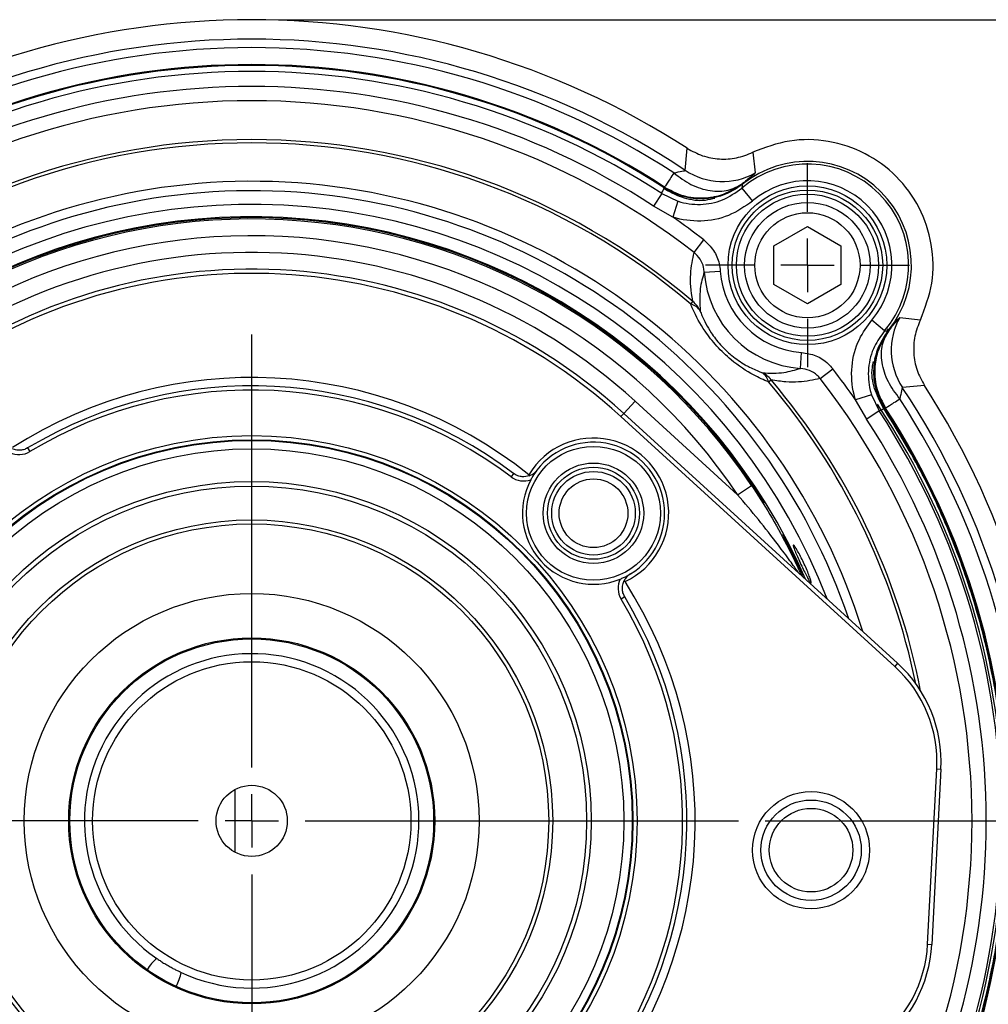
# Model space of a CAD drawing. Header units: inches. Extents: x 0.4 to 16.6, y 0.2 to 10.8.
# Tile 6 of 13: x 4.6 to 6.4, y 6.2 to 8. Entities that reach past the tile are written whole.
import ezdxf

# ---------------------------------------------------------------- set-up
doc = ezdxf.new("R2010")
doc.units = ezdxf.units.IN
doc.header["$MEASUREMENT"] = 0
doc.header["$PDSIZE"] = -1
doc.layers.add('SLD-0', color=7, linetype='Continuous', lineweight=25)
doc.styles.add('SLDTEXTSTYLE0', font='TXT', dxfattribs={"width": 0.75})
doc.dimstyles.new('SLDDIMSTYLE0', dxfattribs={"dimtxt": 0.145833, "dimasz": 0.13, "dimexe": 0, "dimexo": 0.0625, "dimgap": 0.036458, "dimtad": 0, "dimtih": 1, "dimtoh": 1, "dimdec": 1, "dimlfac": 2, "dimrnd": 1e-09, "dimzin": 12, "dimdsep": 46, "dimtxsty": 'SLDTEXTSTYLE0', "dimsah": 1, "dimcen": 0.09, "dimadec": 0, "dimazin": 3, "dimtfac": 1, "dimtdec": 1, "dimtofl": 0, "dimtmove": 0, "dimatfit": 3, "dimfxl": 0, "dimfrac": 2, "dimtolj": 1, "dimtzin": 12, "dimarcsym": 0})

# ---------------------------------------------------------------- blocks, each defined once
blk = doc.blocks.new('_D')
at = {"layer": 'SLD-0', "color": 7}
for p, q in [((5.0777, 8.0255), (7.8678, 8.0255)), ((7.7428, 8.0255), (7.7428, 6.5568)), ((7.5812, 6.2955), (7.5369, 6.2955)), ((7.5369, 6.2955), (7.5369, 6.0638)), ((7.9045, 6.2955), (7.9488, 6.2955)), ((7.9488, 6.2955), (7.9488, 6.0638)), ((7.5369, 6.0638), (7.5812, 6.0638)), ((7.9488, 6.0638), (7.9045, 6.0638)), ((7.7428, 4.3571), (7.7428, 6.0342)), ((6.2991, 4.3571), (7.8678, 4.3571))]:
    blk.add_line(p, q, dxfattribs=at)
for points in [[(7.7428, 8.0255), (7.7228, 7.8955), (7.7628, 7.8955)], [(7.7428, 4.3571), (7.7628, 4.4871), (7.7228, 4.4871)]]:
    blk.add_solid(points, dxfattribs=at)
at = {"layer": 'SLD-0', "color": 7, "char_height": 0.14583, "attachment_point": 1, "style": 'SLDTEXTSTYLE0'}
for s, insert in [('7.3', (7.6082, 6.5131)), ('186', (7.5812, 6.2518))]:
    blk.add_mtext(s, dxfattribs=dict(at, insert=insert))
blk = doc.blocks.new('_D_4')
at = {"layer": 'SLD-0', "color": 7}
for p, q in [((5.9871, 6.528), (7.1987, 6.528)), ((7.0737, 6.528), (7.0737, 5.6951)), ((6.9121, 5.4338), (6.8678, 5.4338)), ((6.8678, 5.4338), (6.8678, 5.2021)), ((7.2354, 5.4338), (7.2797, 5.4338)), ((7.2797, 5.4338), (7.2797, 5.2021)), ((6.8678, 5.2021), (6.9121, 5.2021)), ((7.2797, 5.2021), (7.2354, 5.2021)), ((7.0737, 4.3571), (7.0737, 5.1726)), ((6.2991, 4.3571), (7.1987, 4.3571))]:
    blk.add_line(p, q, dxfattribs=at)
for points in [[(7.0737, 6.528), (7.0537, 6.398), (7.0937, 6.398)], [(7.0737, 4.3571), (7.0937, 4.4871), (7.0537, 4.4871)]]:
    blk.add_solid(points, dxfattribs=at)
at = {"layer": 'SLD-0', "color": 7, "char_height": 0.14583, "attachment_point": 1, "style": 'SLDTEXTSTYLE0'}
for s, insert in [('4.3', (6.9391, 5.6514)), ('110', (6.9121, 5.3901))]:
    blk.add_mtext(s, dxfattribs=dict(at, insert=insert))
blk = doc.blocks.new('SW_CENTERMARKSYMBOL_2')
at = {"layer": 'SLD-0', "color": 0}
for p, q in [((0, 0.1), (0, 0.190625)), ((0, 0), (0, 0.05)), ((-0.1, 0), (-0.190625, 0)), ((0, 0), (-0.05, 0)), ((0, 0), (0, -0.05)), ((0, 0), (0.05, 0)), ((0.1, 0), (0.190625, 0)), ((0, -0.1), (0, -0.190625))]:
    blk.add_line(p, q, dxfattribs=at)
blk = doc.blocks.new('SW_CENTERMARKSYMBOL_9')
at = {"layer": 'SLD-0', "color": 0}
for p, q in [((-0.575, 0.7386), (-0.575, 1.548)), ((-0.575, 0.6386), (-0.575, 0.6886)), ((-0.675, 0.6386), (-1.4844, 0.6386)), ((-0.575, 0.6386), (-0.625, 0.6386)), ((-0.575, 0.6386), (-0.575, 0.5886)), ((-0.575, 0.6386), (-0.525, 0.6386)), ((-0.475, 0.6386), (0.3343, 0.6386)), ((-0.575, 0.5386), (-0.575, -0.2707)), ((-1.1394, 0.1305), (-1.1185, 0.1493)), ((-1.2137, 0.0636), (-1.1765, 0.0971)), ((-0.0669, 0.0743), (-0.091, 0.101)), ((-1.2137, 0.0636), (-1.2508, 0.0301)), ((0, 0), (-0.0335, 0.0372)), ((0, 0), (0.0335, -0.0372)), ((-1.288, -0.0033), (-1.3089, -0.0221)), ((0.0669, -0.0743), (0.091, -0.101)), ((-0.575, -0.1207), (-0.575, -0.0926)), ((-0.575, -0.2207), (-0.575, -0.1707)), ((-0.575, -0.2207), (-0.575, -0.2707)), ((-0.575, -0.3207), (-0.575, -0.3489))]:
    blk.add_line(p, q, dxfattribs=at)
for start, end in [(218.6664, 222), (222, 225.3336), (312, 315.3336), (308.6664, 312), (228.6671, 263.3329), (276.6671, 305.3329), (266.6664, 270), (270, 273.3336)]:
    blk.add_arc((-0.575, 0.6386), 0.8594, start, end, dxfattribs=at)

msp = doc.modelspace()

# ---------------------------------------------------------------- linework, layer by layer
at = {"color": 7, "linetype": 'Continuous', "lineweight": 25}
for p, q in [((5.838, 7.7439), (5.8415, 7.7851)), ((5.9639, 7.7776), (5.9688, 7.7391)), ((5.8005, 7.7081), (5.7993, 7.7125)), ((5.7939, 7.7006), (5.7786, 7.6771)), ((5.7939, 7.7006), (5.8241, 7.6862)), ((5.9435, 7.7104), (5.9637, 7.6866)), ((5.8146, 7.6565), (5.7786, 7.6771)), ((5.8241, 7.6862), (5.8146, 7.6565)), ((6.0037, 7.6026), (6.0662, 7.6387)), ((6.0662, 7.6387), (6.1287, 7.6026)), ((5.8543, 7.5905), (5.8725, 7.6139)), ((6.0037, 7.5304), (6.0037, 7.6026)), ((6.1287, 7.6026), (6.1287, 7.5304)), ((5.8734, 7.5536), (5.9033, 7.5556)), ((6.0662, 7.4943), (6.0037, 7.5304)), ((6.1287, 7.5304), (6.0662, 7.4943)), ((5.8481, 7.494), (5.8521, 7.4986)), ((6.2101, 7.4437), (6.1863, 7.464)), ((6.2388, 7.4691), (6.2773, 7.4642)), ((6.2148, 7.4475), (6.2191, 7.4454)), ((6.1924, 7.3919), (6.2022, 7.4171)), ((6.0533, 7.3737), (6.0553, 7.4036)), ((6.0902, 7.3546), (6.1136, 7.3728)), ((5.9937, 7.3484), (5.9983, 7.3523)), ((6.2848, 7.3418), (6.2436, 7.3383)), ((5.723, 7.2896), (5.7441, 7.3127)), ((5.7441, 7.3127), (5.9358, 7.1377)), ((6.1859, 7.3244), (6.1562, 7.3149)), ((6.1769, 7.2789), (6.1562, 7.3149)), ((6.1859, 7.3244), (6.2003, 7.2942)), ((5.723, 7.2896), (5.7177, 7.2839)), ((5.723, 7.2896), (6.2347, 6.8225)), ((6.2003, 7.2942), (6.1769, 7.2789)), ((6.2122, 7.2996), (6.2078, 7.3008)), ((6.2294, 6.8167), (5.7177, 7.2839)), ((4.609, 7.225), (4.613, 7.2183)), ((5.517, 7.1775), (5.5123, 7.1712)), ((5.5456, 7.1751), (5.546, 7.1729)), ((5.9358, 7.1377), (5.9617, 7.1551)), ((5.7232, 6.976), (5.7254, 6.9754)), ((5.7248, 6.9467), (5.7181, 6.9427)), ((6.2347, 6.8225), (6.2294, 6.8167)), ((6.2908, 6.2975), (6.308, 6.6252)), ((6.3158, 6.6248), (6.2986, 6.2971)), ((6.308, 6.6252), (6.3158, 6.6248)), ((4.9967, 6.4692), (4.9967, 6.5868)), ((6.2908, 6.2975), (6.2986, 6.2971))]:
    msp.add_line(p, q, dxfattribs=at)
at = {"color": 8, "linetype": 'Continuous', "lineweight": 25, "flags": 128}
msp.add_lwpolyline([(6.0199, 7.0636), (6.0513, 7.0008), (6.0577, 6.9869)], dxfattribs=at)
at = {"color": 7, "linetype": 'Continuous', "lineweight": 25}
for centre, radius in [((6.0662, 7.5665), 0.1484), ((6.0662, 7.5665), 0.1406), ((6.0662, 7.5665), 0.1328), ((6.0662, 7.5665), 0.1173), ((6.0662, 7.5665), 0.0983), ((5.0277, 6.528), 0.7201), ((5.0277, 6.528), 0.7123), ((5.0277, 6.528), 0.711), ((5.0277, 6.528), 0.6954), ((5.6664, 7.103), 0.125), ((5.6664, 7.103), 0.0938), ((5.6664, 7.103), 0.086), ((5.6664, 7.103), 0.0781), ((5.0277, 6.528), 0.6344), ((5.6664, 7.103), 0.0642), ((5.0277, 6.528), 0.6258), ((5.0277, 6.528), 0.5625), ((5.0277, 6.528), 0.555), ((5.0277, 6.528), 0.425), ((5.0277, 6.528), 0.342), ((5.0277, 6.528), 0.34), ((5.0277, 6.528), 0.2975), ((5.0277, 6.528), 0.0665), ((6.073, 6.4732), 0.1094), ((6.073, 6.4732), 0.0938), ((6.073, 6.4732), 0.0781)]:
    msp.add_circle(centre, radius, dxfattribs=at)
for centre, radius, start, end in [((5.0277, 6.528), 1.4975, 57.0827, 122.9173), ((5.0277, 6.528), 1.4611, 56.3186, 123.6814), ((5.0277, 6.528), 1.4453, 56.9214, 123.0786), ((5.0277, 6.528), 1.4136, 56.9214, 123.0786), ((5.0277, 6.528), 1.412, 56.9123, 123.0877), ((5.0277, 6.528), 1.4007, 56.8366, 123.1634), ((5.0277, 6.528), 1.3727, 56.8366, 123.1634), ((5.0277, 6.528), 1.3461, 52.1172, 127.8828), ((5.0277, 6.528), 1.2734, 49.6581, 130.3419), ((5.0277, 6.528), 1.2673, 49.6581, 130.3419), ((6.0663, 7.5666), 0.1891, 319.4979, 130.5021), ((6.0663, 7.5666), 0.1942, 321.2653, 128.7347), ((5.9073, 7.848), 0.125, 236.3445, 299.4476), ((6.0663, 7.5666), 0.1579, 319.4979, 130.5021), ((5.0277, 6.528), 1.3758, 52.1172, 55.1115), ((5.0277, 6.528), 1.125, 33.8785, 140.1215), ((5.0277, 6.528), 1.0938, 33.8785, 140.1215), ((5.0277, 6.528), 1.0625, 47.6076, 126.3924), ((5.0277, 6.528), 1.0312, 47.6076, 126.3924), ((5.0277, 6.528), 1.0234, 47.6076, 126.3924), ((6.0663, 7.5666), 0.1933, 183.8578, 266.1422), ((6.0663, 7.5666), 0.1633, 183.8578, 266.1422), ((5.8417, 7.4669), 0.0278, 29.5769, 76.7558), ((5.822, 7.461), 0.0481, 23.9953, 51.3241), ((6.3477, 7.4076), 0.125, 150.5524, 213.6555), ((5.9666, 7.342), 0.0278, 13.2442, 60.4231), ((5.9608, 7.3223), 0.0481, 38.6759, 66.0047), ((5.0277, 6.528), 1.3758, 34.8885, 37.8828), ((5.0277, 6.528), 0.8287, 51.3294, 122.6706), ((5.0277, 6.528), 1.3461, 322.1172, 37.8828), ((5.0277, 6.528), 0.8131, 53.0066, 120.9934), ((5.0277, 6.528), 0.8053, 53.0066, 120.9934), ((5.0277, 6.528), 1.4611, 326.3186, 33.6814), ((5.0277, 6.528), 1.4975, 327.0827, 32.9173), ((5.0277, 6.528), 1.405, 326.3343, 33.6657), ((5.0277, 6.528), 1.4453, 326.9214, 33.0786), ((5.0277, 6.528), 1.4007, 326.8366, 33.1634), ((5.0277, 6.528), 1.412, 326.9123, 33.0877), ((5.0277, 6.528), 1.4136, 326.9214, 33.0786), ((5.0277, 6.528), 1.3727, 326.8366, 33.1634), ((5.6664, 7.103), 0.1406, 294.8003, 149.1997), ((5.6664, 7.103), 0.1328, 301.2756, 142.7244), ((4.5929, 7.2518), 0.0391, 243.8329, 300.9934), ((5.5358, 7.2024), 0.0391, 233.0066, 290.1672), ((5.6664, 7.103), 0.1328, 151.8305, 292.1695), ((5.0277, 6.528), 0.8287, 321.3294, 32.6706), ((5.7515, 6.9628), 0.0391, 153.8329, 210.9934), ((5.0277, 6.528), 0.8053, 323.0066, 30.9934), ((5.0277, 6.528), 0.8131, 323.0066, 30.9934), ((5.0277, 6.528), 0.3125, 245.0053, 235.3929), ((6.0661, 6.6379), 0.2422, 357, 47.6076), ((6.0661, 6.6379), 0.25, 357, 47.6076), ((6.049, 6.3102), 0.2422, 306.3924, 357), ((6.049, 6.3102), 0.25, 306.3924, 357)]:
    msp.add_arc(centre, radius, start, end, dxfattribs=at)
at = {"color": 8, "linetype": 'Continuous', "lineweight": 25}
for radius, start, end in [(1.1954, 17.2307, 156.7693), (1.1779, 18.7078, 155.2922), (1.1524, 21.0999, 152.9001), (1.1293, 23.5716, 150.4465), (1.1275, 31.7829, 144.9479), (1.2673, 11.6603, 40.3419), (1.2734, 11.0029, 40.3419)]:
    msp.add_arc((5.0277, 6.528), radius, start, end, dxfattribs=at)
at = {"color": 7, "linetype": 'Continuous', "lineweight": 25}
for start_param, end_param in [(0.993346, 1.523448), (4.759737, 5.28984)]:
    msp.add_ellipse((4.8582, 6.232), major_axis=(0.0271, 0.0473), ratio=0.573576, start_param=start_param, end_param=end_param, dxfattribs=at)
for points, knots in [([(5.8415, 7.7851), (5.8509, 7.78), (5.8697, 7.7697), (5.9016, 7.7641), (5.9341, 7.7657), (5.954, 7.7736), (5.9639, 7.7776)], [0, 0, 0, 0, 0.249549, 0.499894, 0.750225, 1, 1, 1, 1]), ([(5.8166, 7.7391), (5.822, 7.7404), (5.8303, 7.7423), (5.8371, 7.7433), (5.8377, 7.7437), (5.838, 7.7439)], [0, 0, 0, 0, 0.498523, 0.750294, 1, 1, 1, 1]), ([(5.8166, 7.7391), (5.827, 7.7312), (5.8486, 7.7152), (5.8846, 7.7042), (5.919, 7.7044), (5.9366, 7.7144), (5.9451, 7.7194)], [0, 0, 0, 0, 0.243136, 0.5, 0.756864, 1, 1, 1, 1]), ([(5.9688, 7.7391), (5.9678, 7.738), (5.9659, 7.7359), (5.952, 7.7249), (5.9451, 7.7194)], [0, 0, 0, 0, 0.500038, 1, 1, 1, 1]), ([(5.7993, 7.7125), (5.8105, 7.7066), (5.8335, 7.6943), (5.8704, 7.6909), (5.9097, 7.6969), (5.9318, 7.7109), (5.9451, 7.7194)], [0, 0, 0, 0, 0.243881, 0.500124, 0.699654, 1, 1, 1, 1]), ([(5.945, 7.7178), (5.9331, 7.7098), (5.9165, 7.6987), (5.8972, 7.694), (5.8916, 7.6927)], [0, 0, 0, 0, 0.71275, 1, 1, 1, 1]), ([(5.9448, 7.718), (5.933, 7.7101), (5.9168, 7.6993), (5.8981, 7.6946), (5.893, 7.6933)], [0, 0, 0, 0, 0.729749, 1, 1, 1, 1]), ([(5.9448, 7.718), (5.9445, 7.7166), (5.944, 7.714), (5.9436, 7.7115), (5.9435, 7.7104)], [0, 0, 0, 0, 0.576727, 1, 1, 1, 1]), ([(5.7939, 7.7006), (5.7946, 7.7021), (5.7961, 7.7056), (5.7977, 7.7091), (5.7985, 7.711)], [0, 0, 0, 0, 0.450353, 1, 1, 1, 1]), ([(5.8857, 7.6923), (5.8834, 7.6919), (5.8672, 7.6898), (5.836, 7.6915), (5.811, 7.7045), (5.7985, 7.711)], [0, 0, 0, 0, 0.07803, 0.53902, 1, 1, 1, 1]), ([(5.8933, 7.6916), (5.8873, 7.6901), (5.8686, 7.6853), (5.8353, 7.6899), (5.8121, 7.702), (5.8005, 7.7081)], [0, 0, 0, 0, 0.1917764, 0.5949624, 1, 1, 1, 1]), ([(5.8241, 7.6862), (5.8243, 7.6862), (5.8377, 7.6819), (5.8661, 7.6781), (5.9086, 7.686), (5.9318, 7.7023), (5.9435, 7.7104)], [0, 0, 0, 0, 0.003267, 0.334916, 0.667383, 1, 1, 1, 1]), ([(5.893, 7.6933), (5.893, 7.6933), (5.8904, 7.6928), (5.8881, 7.6925), (5.8857, 7.6923)], [0, 0, 0, 0, 0.020091, 1, 1, 1, 1]), ([(5.9637, 7.6866), (5.9492, 7.6765), (5.9202, 7.6563), (5.8671, 7.6464), (5.8316, 7.6511), (5.8148, 7.6565), (5.8146, 7.6565)], [0, 0, 0, 0, 0.332453, 0.664935, 0.996731, 1, 1, 1, 1]), ([(5.8725, 7.6139), (5.8791, 7.6077), (5.8921, 7.5952), (5.9011, 7.5737), (5.9028, 7.5602), (5.9033, 7.5556)], [0, 0, 0, 0, 0.397023, 0.793893, 1, 1, 1, 1]), ([(5.8521, 7.4986), (5.852, 7.499), (5.8479, 7.5186), (5.8464, 7.551), (5.8517, 7.5775), (5.8543, 7.5905)], [0, 0, 0, 0, 0.010657, 0.513477, 1, 1, 1, 1]), ([(5.8734, 7.5536), (5.8731, 7.5565), (5.8721, 7.565), (5.8666, 7.5786), (5.8584, 7.5865), (5.8543, 7.5905)], [0, 0, 0, 0, 0.207401, 0.604963, 1, 1, 1, 1]), ([(5.8734, 7.5536), (5.8704, 7.5437), (5.8639, 7.5231), (5.8652, 7.4952), (5.8659, 7.4806)], [0, 0, 0, 0, 0.478666, 1, 1, 1, 1]), ([(5.9937, 7.3484), (5.9844, 7.3524), (5.9619, 7.3621), (5.9277, 7.3849), (5.8963, 7.4148), (5.8706, 7.4478), (5.8561, 7.4745), (5.8494, 7.4907), (5.8481, 7.494)], [0, 0, 0, 0, 0.162337, 0.395787, 0.554182, 0.711926, 0.942817, 1, 1, 1, 1]), ([(5.8659, 7.4806), (5.8669, 7.478), (5.8717, 7.4655), (5.8824, 7.4446), (5.9019, 7.419), (5.9162, 7.405), (5.9319, 7.3919), (5.9445, 7.3834), (5.9631, 7.3731), (5.973, 7.3692), (5.9803, 7.3662)], [0, 0, 0, 0, 0.060426, 0.295827, 0.448101, 0.575654, 0.598782, 0.771911, 0.830481, 1, 1, 1, 1]), ([(6.1562, 7.3149), (6.1552, 7.3183), (6.1493, 7.3385), (6.1468, 7.3776), (6.1592, 7.4265), (6.1779, 7.4524), (6.1863, 7.464)], [0, 0, 0, 0, 0.067291, 0.398, 0.728909, 1, 1, 1, 1]), ([(6.2191, 7.4454), (6.2246, 7.4523), (6.2356, 7.4661), (6.2377, 7.4681), (6.2388, 7.4691)], [0, 0, 0, 0, 0.499654, 1, 1, 1, 1]), ([(6.2773, 7.4642), (6.2733, 7.4543), (6.2654, 7.4344), (6.2638, 7.402), (6.2694, 7.37), (6.2797, 7.3512), (6.2848, 7.3418)], [0, 0, 0, 0, 0.249549, 0.499894, 0.750225, 1, 1, 1, 1]), ([(6.2101, 7.4437), (6.2033, 7.4344), (6.1883, 7.4137), (6.1784, 7.3746), (6.1803, 7.3433), (6.1851, 7.3272), (6.1859, 7.3244)], [0, 0, 0, 0, 0.2712374, 0.6021638, 0.9327439, 1, 1, 1, 1]), ([(6.2191, 7.4454), (6.2106, 7.4321), (6.1966, 7.4099), (6.1906, 7.3707), (6.194, 7.3338), (6.2063, 7.3108), (6.2122, 7.2996)], [0, 0, 0, 0, 0.30035, 0.499876, 0.756119, 1, 1, 1, 1]), ([(6.193, 7.3933), (6.1943, 7.3984), (6.199, 7.4171), (6.2098, 7.4333), (6.2178, 7.4451)], [0, 0, 0, 0, 0.270251, 1, 1, 1, 1]), ([(6.2388, 7.3168), (6.231, 7.3273), (6.2149, 7.3489), (6.2039, 7.3849), (6.2041, 7.4193), (6.2142, 7.4369), (6.2191, 7.4454)], [0, 0, 0, 0, 0.243136, 0.5, 0.756864, 1, 1, 1, 1]), ([(6.2101, 7.4437), (6.2112, 7.4439), (6.2137, 7.4443), (6.2163, 7.4448), (6.2178, 7.4451)], [0, 0, 0, 0, 0.423273, 1, 1, 1, 1]), ([(6.0553, 7.4036), (6.0643, 7.4021), (6.0824, 7.3991), (6.102, 7.3863), (6.1107, 7.3761), (6.1136, 7.3728)], [0, 0, 0, 0, 0.403564, 0.807281, 1, 1, 1, 1]), ([(6.2078, 7.3008), (6.2018, 7.3124), (6.1898, 7.3354), (6.185, 7.3663), (6.189, 7.3828), (6.1899, 7.3866)], [0, 0, 0, 0, 0.434994, 0.8701, 1, 1, 1, 1]), ([(6.2107, 7.2988), (6.2042, 7.3113), (6.1912, 7.3363), (6.1895, 7.3675), (6.1917, 7.3837), (6.192, 7.386)], [0, 0, 0, 0, 0.46098, 0.92197, 1, 1, 1, 1]), ([(6.192, 7.386), (6.192, 7.3862), (6.1922, 7.3884), (6.1926, 7.3909), (6.193, 7.3933), (6.193, 7.3933)], [0, 0, 0, 0, 0.066377, 0.979914, 1, 1, 1, 1]), ([(5.9803, 7.3662), (5.9806, 7.3662), (5.9966, 7.364), (6.0225, 7.3649), (6.0432, 7.3708), (6.0533, 7.3737)], [0, 0, 0, 0, 0.009852, 0.521484, 1, 1, 1, 1]), ([(6.0902, 7.3546), (6.0884, 7.3567), (6.0828, 7.363), (6.0704, 7.371), (6.059, 7.3728), (6.0533, 7.3737)], [0, 0, 0, 0, 0.191451, 0.594457, 1, 1, 1, 1]), ([(6.0902, 7.3546), (6.0772, 7.352), (6.0573, 7.3481), (6.0263, 7.3478), (6.0076, 7.3508), (5.9983, 7.3523)], [0, 0, 0, 0, 0.486338, 0.743005, 1, 1, 1, 1]), ([(6.2436, 7.3383), (6.2434, 7.338), (6.243, 7.3374), (6.242, 7.3305), (6.2401, 7.3223), (6.2388, 7.3168)], [0, 0, 0, 0, 0.251921, 0.502064, 1, 1, 1, 1]), ([(6.2107, 7.2988), (6.2088, 7.298), (6.2053, 7.2964), (6.2018, 7.2949), (6.2003, 7.2942)], [0, 0, 0, 0, 0.549647, 1, 1, 1, 1]), ([(4.609, 7.225), (4.6065, 7.2238), (4.6016, 7.2213), (4.5928, 7.2202), (4.5854, 7.2212), (4.5812, 7.2229), (4.5797, 7.2235)], [0, 0, 0, 0, 0.2407709, 0.4803273, 0.8236318, 1, 1, 1, 1]), ([(5.546, 7.1729), (5.5478, 7.1736), (5.5517, 7.1752), (5.5569, 7.179), (5.5596, 7.1822), (5.5607, 7.1835)], [0, 0, 0, 0, 0.356357, 0.74604, 1, 1, 1, 1]), ([(5.5607, 7.1835), (5.5606, 7.1835), (5.5579, 7.1798), (5.554, 7.1743), (5.5504, 7.1678), (5.5493, 7.1657)], [0, 0, 0, 0, 0.006221, 0.693742, 1, 1, 1, 1]), ([(5.546, 7.1729), (5.5418, 7.1719), (5.5354, 7.1704), (5.5255, 7.1726), (5.5201, 7.1752), (5.5175, 7.1771), (5.517, 7.1775)], [0, 0, 0, 0, 0.464807, 0.722868, 0.945934, 1, 1, 1, 1]), ([(5.9617, 7.1551), (5.9734, 7.1371), (5.9969, 7.1009), (6.0243, 7.0509), (6.042, 7.0151), (6.0509, 6.9957), (6.0538, 6.9892), (6.055, 6.9865)], [0, 0, 0, 0, 0.317529, 0.639429, 0.845666, 0.935772, 1, 1, 1, 1]), ([(6.0502, 6.9909), (6.0502, 6.991), (6.05, 6.9912), (6.0492, 6.9924), (6.0468, 6.9958), (6.0415, 7.0032), (6.0295, 7.0198), (6.0073, 7.0498), (5.9749, 7.0913), (5.9488, 7.1222), (5.9358, 7.1377)], [0, 0, 0, 0, 0.012143, 0.030843, 0.039457, 0.10673, 0.183907, 0.374756, 0.687209, 1, 1, 1, 1]), ([(6.0414, 7.0368), (6.0407, 7.0388), (6.0394, 7.0427), (6.0399, 7.0439), (6.0423, 7.0413), (6.0465, 7.0349), (6.0518, 7.0254), (6.0576, 7.014), (6.0632, 7.0018), (6.068, 6.9903), (6.0715, 6.9808), (6.0733, 6.9742), (6.0734, 6.9715), (6.0717, 6.9729), (6.0684, 6.9784), (6.0638, 6.9872), (6.0584, 6.9983), (6.0527, 7.0104), (6.0474, 7.0222), (6.0435, 7.0312), (6.042, 7.0352), (6.0414, 7.0368)], [0, 0, 0, 0, 0.053739, 0.107473, 0.161312, 0.215262, 0.269172, 0.322856, 0.376266, 0.429569, 0.48302, 0.536749, 0.590679, 0.644618, 0.698433, 0.752112, 0.805712, 0.859285, 0.912853, 0.966422, 1, 1, 1, 1]), ([(5.7165, 6.98), (5.7186, 6.9809), (5.7255, 6.9839), (5.7314, 6.9871), (5.7353, 6.9895), (5.7353, 6.9895)], [0, 0, 0, 0, 0.306258, 0.993779, 1, 1, 1, 1]), ([(5.7248, 6.9467), (5.7235, 6.9492), (5.7211, 6.9541), (5.7199, 6.963), (5.7209, 6.9703), (5.7226, 6.9746), (5.7232, 6.976)], [0, 0, 0, 0, 0.240771, 0.480327, 0.823632, 1, 1, 1, 1]), ([(5.7353, 6.9895), (5.7332, 6.988), (5.7289, 6.9849), (5.7252, 6.98), (5.7237, 6.977), (5.7232, 6.976)], [0, 0, 0, 0, 0.401313, 0.799783, 1, 1, 1, 1]), ([(4.8502, 6.2708), (4.8521, 6.2696), (4.8554, 6.2673), (4.8629, 6.2624), (4.871, 6.2576), (4.8789, 6.2532), (4.8858, 6.2496), (4.8916, 6.2467), (4.8944, 6.2454), (4.8957, 6.2448)], [0, 0, 0, 0, 0.185396, 0.333902, 0.483371, 0.610994, 0.734296, 0.872648, 1, 1, 1, 1])]:
    msp.add_open_spline(points, degree=3, knots=knots, dxfattribs=at)
for points in [[(6.2773, 7.4642), (6.2859, 7.4869), (6.303, 7.5323), (6.301, 7.6063), (6.2781, 7.6758), (6.2348, 7.735), (6.1755, 7.7784), (6.106, 7.8013), (6.032, 7.8033), (5.9866, 7.7862), (5.9639, 7.7776)], [(5.8166, 7.7391), (5.8117, 7.7316), (5.802, 7.7167), (5.8002, 7.7139), (5.7993, 7.7125)], [(6.2122, 7.2996), (6.2136, 7.3005), (6.2164, 7.3023), (6.2313, 7.312), (6.2388, 7.3168)], [(6.4383, 6.528), (6.4371, 6.5734), (6.4345, 6.6643), (6.414, 6.7994), (6.3816, 6.9319), (6.3361, 7.0605), (6.2793, 7.1847), (6.2316, 7.2621), (6.2078, 7.3008)], [(6.2078, 5.7552), (6.2316, 5.7939), (6.2793, 5.8713), (6.3361, 5.9955), (6.3816, 6.1241), (6.414, 6.2567), (6.4345, 6.3917), (6.4371, 6.4826), (6.4383, 6.528)]]:
    msp.add_open_spline(points, degree=3, dxfattribs=at)
at = {"layer": 'SLD-0', "color": 7, "lineweight": 18}
msp.add_point((5.0277, 8.0255), dxfattribs=at)

# ---------------------------------------------------------------- block references
at = {"layer": 'SLD-0', "color": 7}
for name, p in [('SW_CENTERMARKSYMBOL_2', (6.0662, 7.5665)), ('SW_CENTERMARKSYMBOL_9', (5.6028, 5.8894))]:
    msp.add_blockref(name, p, dxfattribs=at)

# ---------------------------------------------------------------- dimensions: what is measured, and where the dimension line sits
for base, p1, picture, middle in [((7.7428, 4.3571), (5.0277, 8.0255), '_D', (7.7428, 6.2955)), ((7.0737, 4.3571), (5.9371, 6.528), '_D_4', (7.0737, 5.4338))]:
    dim = msp.add_linear_dim(base=base, p1=p1, p2=(6.2491, 4.3571), angle=90, dimstyle='SLDDIMSTYLE0', dxfattribs=at)
    dim.commit()
    dim.dimension.update_dxf_attribs({"geometry": picture, "text_midpoint": middle, "dimtype": 160})

doc.saveas('drawing.dxf')
